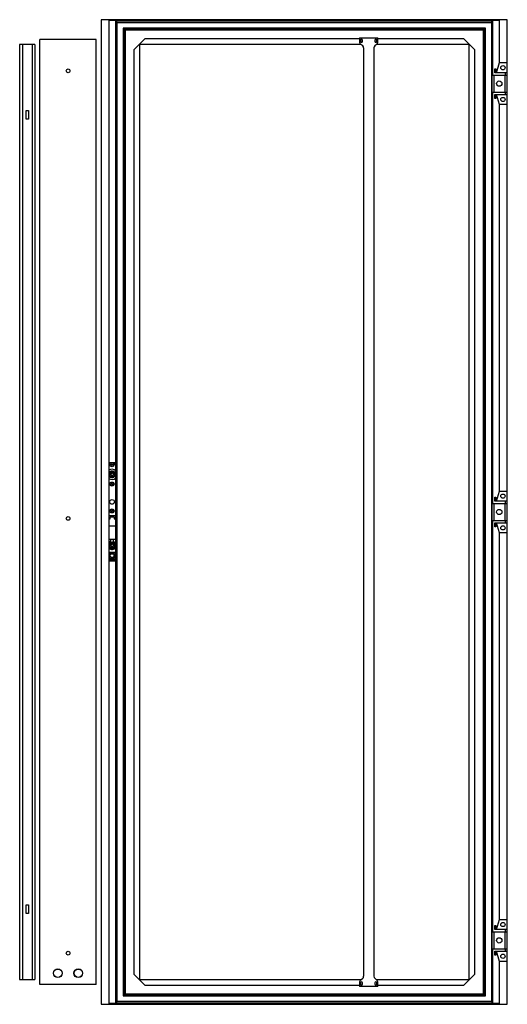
# Model space of a CAD drawing. Header units: millimetres. Extents: x 323 to 1276, y 149 to 2074.
import ezdxf

# ---------------------------------------------------------------- set-up
doc = ezdxf.new("R2010")
doc.units = ezdxf.units.MM
doc.header["$LTSCALE"] = 145.416128
doc.layers.get('0').update_dxf_attribs({"linetype": 'CONTINUOUS'})

msp = doc.modelspace()

# ---------------------------------------------------------------- linework, layer by layer
at = {"color": 7}
for p, q in [((482.4, 2073.8), (482.4, 148.8)), ((1276.4, 2073.8), (482.4, 2073.8)), ((497.4, 2072.6), (497.4, 150.1)), ((497.4, 2072.6), (1261.4, 2072.6)), ((510.4, 2072.6), (510.4, 2073.8)), ((510.4, 2071.8), (510.4, 150.8)), ((513.6, 2068.6), (510.4, 2071.8)), ((1248.4, 2071.8), (510.4, 2071.8)), ((511.3, 2070.9), (511.3, 151.7)), ((1247.6, 2070.9), (511.3, 2070.9)), ((513.6, 154), (513.6, 2068.6)), ((513.6, 2068.6), (1245.2, 2068.6)), ((1245.2, 2068.6), (1248.4, 2071.8)), ((1245.2, 2068.6), (1245.2, 154)), ((1247.6, 1965.3), (1247.6, 2070.9)), ((1248.4, 2072.6), (1248.4, 2073.8)), ((1248.4, 1965.3), (1248.4, 2071.8)), ((1261.4, 1989.8), (1261.4, 2072.6)), ((1276.4, 148.8), (1276.4, 2073.8)), ((525.2, 2057), (525.2, 165.6)), ((1233.6, 2057), (525.2, 2057)), ((526.4, 2055.9), (526.4, 166.8)), ((529.1, 2053.2), (526.4, 2055.9)), ((1232.5, 2055.9), (526.4, 2055.9)), ((529.1, 2053.2), (529.1, 169.5)), ((1229.8, 2053.2), (529.1, 2053.2)), ((1229.8, 2053.2), (1232.5, 2055.9)), ((1229.8, 169.5), (1229.8, 2053.2)), ((1232.5, 166.8), (1232.5, 2055.9)), ((1233.6, 165.6), (1233.6, 2057)), ((322.7, 2025.3), (322.7, 197.3)), ((352.4, 2025.3), (322.7, 2025.3)), ((328.1, 2025.3), (328.1, 197.3)), ((347.1, 2025.3), (347.1, 197.3)), ((352.4, 2025.3), (352.4, 197.3)), ((362.4, 187.3), (362.4, 2035.3)), ((472.4, 2035.3), (362.4, 2035.3)), ((472.4, 187.3), (472.4, 2035.3)), ((546.1, 2014.7), (567.6, 2036.2)), ((557.1, 2025.2), (557.1, 197.5)), ((990.4, 2025.2), (557.1, 2025.2)), ((987.4, 2036.2), (567.6, 2036.2)), ((987.4, 2038.6), (987.4, 2030.9)), ((987.4, 2038.6), (1023.4, 2038.6)), ((989.4, 2033.6), (989.4, 2031.6)), ((993.7, 2022.4), (989.9, 2025.6)), ((993.5, 2031.6), (993.5, 2033.6)), ((1020.9, 2025.6), (1017.2, 2022.4)), ((1017.4, 2033.6), (1017.4, 2031.6)), ((1201.8, 2025.2), (1020.5, 2025.2)), ((1021.5, 2031.6), (1021.5, 2033.6)), ((1023.4, 2030.9), (1023.4, 2038.6)), ((1191.3, 2036.2), (1023.4, 2036.2)), ((1191.3, 2036.2), (1212.8, 2014.7)), ((1201.8, 197.5), (1201.8, 2025.2)), ((546.1, 2014.7), (546.1, 208)), ((995.4, 2018.6), (995.4, 203.6)), ((1015.4, 2018.6), (1015.4, 203.6)), ((1212.8, 208), (1212.8, 2014.7)), ((1255.2, 1969.8), (1261.4, 1989.8)), ((1261.4, 1989.8), (1275.2, 1989.8)), ((1275.2, 1989.8), (1275.2, 1965.3)), ((1246.2, 1965.3), (1246.2, 1932.3)), ((1246.2, 1965.3), (1276.4, 1965.3)), ((1250.4, 1965.3), (1250.4, 1932.3)), ((1252.2, 1969.8), (1252.2, 1977.8)), ((1252.2, 1977.8), (1254.2, 1977.8)), ((1275.2, 1969.8), (1252.2, 1969.8)), ((1254.2, 1977.8), (1254.2, 1971.8)), ((1254.2, 1971.8), (1255.8, 1971.8)), ((1271.3, 1965.3), (1271.3, 1932.3)), ((1273.2, 1965.3), (1273.2, 1969.8)), ((1246.2, 1932.3), (1276.4, 1932.3)), ((1247.6, 1127.8), (1247.6, 1932.3)), ((1248.4, 1127.8), (1248.4, 1932.3)), ((1252.2, 1919.8), (1252.2, 1927.8)), ((1252.2, 1927.8), (1275.2, 1927.8)), ((1254.2, 1925.8), (1254.2, 1919.8)), ((1255.8, 1925.8), (1254.2, 1925.8)), ((1261.4, 1907.8), (1255.2, 1927.8)), ((1273.2, 1927.8), (1273.2, 1932.3)), ((1275.2, 1932.3), (1275.2, 1907.8)), ((1254.2, 1919.8), (1252.2, 1919.8)), ((1261.4, 1152.3), (1261.4, 1907.8)), ((1275.2, 1907.8), (1261.4, 1907.8)), ((335.4, 1879.3), (335.4, 1896.3)), ((335.4, 1896.3), (339.7, 1896.3)), ((339.7, 1896.3), (339.7, 1879.3)), ((339.7, 1879.3), (335.4, 1879.3)), ((497.4, 1207.9), (510.4, 1207.9)), ((500.3, 1206.4), (497.4, 1206.4)), ((510.1, 1206.4), (506.6, 1206.4)), ((510.4, 1204), (510.1, 1206.4)), ((499.4, 1181.9), (499.4, 1187.9)), ((500.4, 1188.9), (506.4, 1188.9)), ((506.4, 1180.9), (500.4, 1180.9)), ((507.4, 1187.9), (507.4, 1181.9)), ((1252.2, 1140.3), (1254.2, 1140.3)), ((1252.2, 1132.3), (1252.2, 1140.3)), ((1254.2, 1140.3), (1254.2, 1134.3)), ((1255.2, 1132.3), (1261.4, 1152.3)), ((1261.4, 1152.3), (1275.2, 1152.3)), ((1275.2, 1152.3), (1275.2, 1127.8)), ((1246.2, 1127.8), (1276.4, 1127.8)), ((1246.2, 1127.8), (1246.2, 1094.8)), ((1250.4, 1127.8), (1250.4, 1094.8)), ((1275.2, 1132.3), (1252.2, 1132.3)), ((1254.2, 1134.3), (1255.8, 1134.3)), ((1271.3, 1127.8), (1271.3, 1094.8)), ((1273.2, 1127.8), (1273.2, 1132.3)), ((497.4, 1104.6), (510.4, 1104.6)), ((497.4, 1098.1), (499.4, 1098.1)), ((499.4, 1098.1), (499.4, 1101.7)), ((499.4, 1101.7), (507.4, 1101.7)), ((507.4, 1101.7), (507.4, 1098.1)), ((507.4, 1098.1), (510.4, 1098.1)), ((510.4, 1083.4), (497.4, 1083.4)), ((1246.2, 1094.8), (1276.4, 1094.8)), ((1247.6, 290.3), (1247.6, 1094.8)), ((1248.4, 290.3), (1248.4, 1094.8)), ((1252.2, 1090.3), (1275.2, 1090.3)), ((1252.2, 1082.3), (1252.2, 1090.3)), ((1254.2, 1082.3), (1252.2, 1082.3)), ((1255.8, 1088.3), (1254.2, 1088.3)), ((1254.2, 1088.3), (1254.2, 1082.3)), ((1261.4, 1070.3), (1255.2, 1090.3)), ((1273.2, 1090.3), (1273.2, 1094.8)), ((1275.2, 1094.8), (1275.2, 1070.3)), ((1275.2, 1070.3), (1261.4, 1070.3)), ((1261.4, 314.8), (1261.4, 1070.3)), ((497.4, 1058.1), (510.4, 1058.1)), ((497.7, 1047.8), (497.7, 1044.4)), ((499.4, 1042.1), (499.4, 1050.1)), ((499.4, 1050.1), (507.4, 1050.1)), ((507.4, 1042.1), (499.4, 1042.1)), ((501.2, 1053.8), (501.2, 1058.1)), ((505.7, 1058.1), (505.7, 1053.8)), ((507.4, 1050.1), (507.4, 1042.1)), ((509.2, 1044.4), (509.2, 1047.8)), ((497.4, 1033.1), (510.4, 1033.1)), ((503.4, 1020.3), (503.3, 1020.3)), ((510.4, 1027), (509.1, 1019)), ((510.4, 1017.3), (497.4, 1017.3)), ((497.4, 1015.6), (510.4, 1015.6)), ((501.8, 1019), (497.8, 1019)), ((509.1, 1019), (505.1, 1019)), ((335.4, 343.3), (339.7, 343.3)), ((335.4, 326.3), (335.4, 343.3)), ((339.7, 343.3), (339.7, 326.3)), ((339.7, 326.3), (335.4, 326.3)), ((1255.2, 294.8), (1261.4, 314.8)), ((1261.4, 314.8), (1275.2, 314.8)), ((1275.2, 314.8), (1275.2, 290.3)), ((1246.2, 290.3), (1276.4, 290.3)), ((1246.2, 290.3), (1246.2, 257.3)), ((1250.4, 290.3), (1250.4, 257.3)), ((1252.2, 302.8), (1254.2, 302.8)), ((1252.2, 294.8), (1252.2, 302.8)), ((1275.2, 294.8), (1252.2, 294.8)), ((1254.2, 302.8), (1254.2, 296.8)), ((1254.2, 296.8), (1255.8, 296.8)), ((1271.3, 290.3), (1271.3, 257.3)), ((1273.2, 290.3), (1273.2, 294.8)), ((1246.2, 257.3), (1276.4, 257.3)), ((1247.6, 151.7), (1247.6, 257.3)), ((1248.4, 150.8), (1248.4, 257.3)), ((1252.2, 252.8), (1275.2, 252.8)), ((1252.2, 244.8), (1252.2, 252.8)), ((1255.8, 250.8), (1254.2, 250.8)), ((1254.2, 250.8), (1254.2, 244.8)), ((1261.4, 232.8), (1255.2, 252.8)), ((1273.2, 252.8), (1273.2, 257.3)), ((1275.2, 257.3), (1275.2, 232.8)), ((1254.2, 244.8), (1252.2, 244.8)), ((1275.2, 232.8), (1261.4, 232.8)), ((1261.4, 150.1), (1261.4, 232.8)), ((322.7, 197.3), (352.4, 197.3)), ((567.6, 186.5), (546.1, 208)), ((557.1, 197.5), (990.9, 197.5)), ((989.9, 196.7), (993.7, 199.8)), ((1017.2, 199.8), (1020.9, 196.7)), ((1020, 197.5), (1201.8, 197.5)), ((1212.8, 208), (1191.3, 186.5)), ((472.4, 187.3), (362.4, 187.3)), ((567.6, 186.5), (987.4, 186.5)), ((987.4, 191.3), (987.4, 183.6)), ((1023.4, 183.6), (987.4, 183.6)), ((989.4, 190.6), (989.4, 188.6)), ((993.5, 188.6), (993.5, 190.6)), ((1017.4, 190.6), (1017.4, 188.6)), ((1021.5, 188.6), (1021.5, 190.6)), ((1023.4, 183.6), (1023.4, 191.3)), ((1023.4, 186.5), (1191.3, 186.5)), ((513.6, 154), (510.4, 150.8)), ((1245.2, 154), (513.6, 154)), ((525.2, 165.6), (1233.6, 165.6)), ((529.1, 169.5), (526.4, 166.8)), ((526.4, 166.8), (1232.5, 166.8)), ((529.1, 169.5), (1229.8, 169.5)), ((1229.8, 169.5), (1232.5, 166.8)), ((1245.2, 154), (1248.4, 150.8)), ((482.4, 148.8), (1276.4, 148.8)), ((1261.4, 150.1), (497.4, 150.1)), ((510.4, 150.8), (1248.4, 150.8)), ((510.4, 150.1), (510.4, 148.8)), ((511.3, 151.7), (1247.6, 151.7)), ((1248.4, 150.1), (1248.4, 148.8))]:
    msp.add_line(p, q, dxfattribs=at)
for centre, radius in [((1267.9, 1979.8), 4.15), ((417.4, 1973.8), 3.65), ((1260.7, 1948.8), 5.17), ((1267.9, 1917.8), 4.15), ((503.4, 1203.9), 4), ((503.4, 1203.9), 1.7), ((503.4, 1184.9), 2.6), ((503.4, 1165.9), 4), ((503.4, 1165.9), 1.7), ((1267.9, 1142.3), 4.15), ((503.4, 1131.1), 4.55), ((503.4, 1113.4), 4), ((417.4, 1098.8), 3.65), ((503.4, 1113.4), 1.7), ((1260.7, 1111.3), 5.17), ((1267.9, 1080.3), 4.15), ((503.4, 1046.1), 2.6), ((503.4, 1026.1), 3.75), ((1267.9, 304.8), 4.15), ((1260.7, 273.8), 5.17), ((417.4, 248.8), 3.65), ((1267.9, 242.8), 4.15), ((397.4, 209.5), 8.5), ((397.4, 209.5), 8.2), ((437.4, 209.5), 8.5), ((437.4, 209.5), 8.2)]:
    msp.add_circle(centre, radius, dxfattribs=at)
for centre, radius, start, end in [((994.4, 2030.9), 7, 180, 230), ((991.4, 2033.6), 2.05, 0, 180), ((991.4, 2032.6), 2.05, 180, 334.2234), ((991.4, 2031.6), 2.05, 180, 360), ((991.4, 2032.6), 2.05, 0, 154.2234), ((990.4, 2018.6), 5, 0, 50), ((1020.4, 2018.6), 5, 130, 180), ((1019.4, 2033.6), 2.05, 0, 180), ((1019.4, 2032.6), 2.05, 180, 334.2234), ((1019.4, 2031.6), 2.05, 180, 360), ((1019.4, 2032.6), 2.05, 0, 154.2234), ((1016.4, 2030.9), 7, 310, 360), ((503.4, 1184.9), 10, 44.3054, 126.9604), ((503.4, 1184.9), 6.4, 201.5387, 165.9929), ((503.4, 1184.9), 10, 233.0396, 315.6946), ((503.4, 1184.9), 5, 126.8699, 143.1301), ((503.4, 1184.9), 5, 216.8699, 233.1301), ((503.4, 1184.9), 5, 36.8699, 53.1301), ((503.4, 1184.9), 5, 306.8699, 323.1301), ((503.4, 1046.1), 8.1, 106.1276, 139.2407), ((503.4, 1046.1), 8.1, 220.409, 331.0304), ((503.4, 1046.1), 6, 16.3597, 163.6403), ((503.4, 1046.1), 6, 196.3597, 343.6403), ((503.4, 1046.1), 8.1, 28.9694, 73.8724), ((503.4, 1026.1), 5.75, 104.4257, 189.3317), ((503.4, 1026.1), 5.75, 189.3461, 268.766), ((503.4, 1024.2), 7.55, 89.9562, 100.8947), ((503.4, 1024.2), 7.59, 79.1409, 90.0204), ((503.4, 1026.1), 5.75, 270, 75.5777), ((501.8, 1019.3), 0.31, 270, 333.34), ((503.4, 1018.5), 1.51, 123.5284, 153.3097), ((503.4, 1018.5), 1.5, 56.4427, 123.5573), ((503.4, 1018.5), 1.5, 26.6639, 56.5126), ((505.1, 1019.3), 0.31, 206.59, 270), ((994.4, 191.3), 7, 130, 180), ((991.4, 190.6), 2.05, 0, 180), ((990.4, 203.6), 5, 310, 360), ((1020.4, 203.6), 5, 180, 230), ((1019.4, 190.6), 2.05, 0, 180), ((1016.4, 191.3), 7, 0, 50), ((991.4, 188.6), 2.05, 180, 360), ((1019.4, 188.6), 2.05, 180, 360)]:
    msp.add_arc(centre, radius, start, end, dxfattribs=at)

doc.saveas('drawing.dxf')
